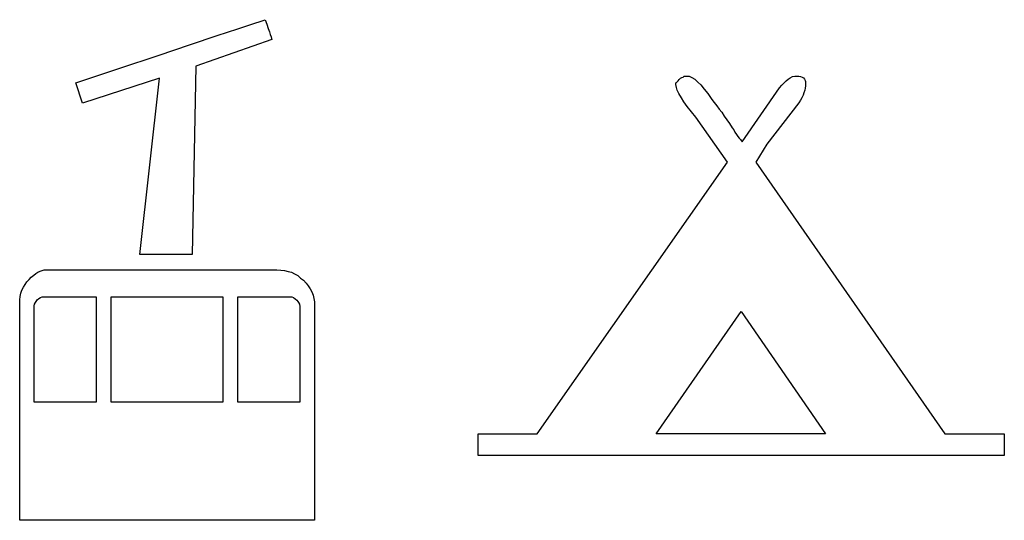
# Model space of a CAD drawing. Extents: x 0.6 to 26.5, y -0.4 to 2.
# Tile 1 of 11: x 0.6 to 5.2, y -0.3 to 2. Entities that reach past the tile are written whole.
import ezdxf

# ---------------------------------------------------------------- set-up
doc = ezdxf.new("R2010")
doc.units = 0

msp = doc.modelspace()

# ---------------------------------------------------------------- linework, layer by layer
at = {"color": 0}
for p, q in [((1.699219, 2.023438, 0.5), (1.742188, 2.037109, 0.5)), ((1.742188, 2.037109, 0.5), (1.757813, 2.042969, 0.5)), ((1.757813, 2.042969, 0.5), (1.765625, 2.021484, 0.5)), ((1.53125, 1.96875, 0.5), (1.628906, 2, 0.5)), ((1.628906, 2, 0.5), (1.699219, 2.023438, 0.5)), ((1.765625, 2.021484, 0.5), (1.771484, 2.001953, 0.5)), ((1.771484, 2.001953, 0.5), (1.777344, 1.986328, 0.5)), ((1.40625, 1.925781, 0.5), (1.53125, 1.96875, 0.5)), ((1.789063, 1.949219, 0.5), (1.431641, 1.824219, 0.5)), ((1.777344, 1.986328, 0.5), (1.78125, 1.972656, 0.5)), ((1.78125, 1.972656, 0.5), (1.785156, 1.962891, 0.5)), ((1.785156, 1.962891, 0.5), (1.787109, 1.955078, 0.5)), ((1.787109, 1.955078, 0.5), (1.789063, 1.951172, 0.5)), ((1.789063, 1.951172, 0.5), (1.789063, 1.949219, 0.5)), ((1.253906, 1.875, 0.5), (1.40625, 1.925781, 0.5)), ((1.074219, 1.814453, 0.5), (1.253906, 1.875, 0.5)), ((0.867188, 1.746094, 0.5), (1.074219, 1.814453, 0.5)), ((1.431641, 1.824219, 0.5), (1.414063, 0.939453, 0.5)), ((1.259766, 1.767578, 0.5), (0.898438, 1.650391, 0.5)), ((1.167969, 0.939453, 0.5), (1.259766, 1.767578, 0.5)), ((3.697266, 1.755859, 0.5), (3.703125, 1.761719, 0.5)), ((3.703125, 1.761719, 0.5), (3.708984, 1.767578, 0.5)), ((3.708984, 1.767578, 0.5), (3.714844, 1.771484, 0.5)), ((3.714844, 1.771484, 0.5), (3.720703, 1.773438, 0.5)), ((3.720703, 1.773438, 0.5), (3.726563, 1.777344, 0.5)), ((3.726563, 1.777344, 0.5), (3.732422, 1.777344, 0.5)), ((3.732422, 1.777344, 0.5), (3.738281, 1.777344, 0.5)), ((3.738281, 1.777344, 0.5), (3.75, 1.777344, 0.5)), ((3.75, 1.777344, 0.5), (3.761719, 1.771484, 0.5)), ((3.761719, 1.771484, 0.5), (3.775391, 1.763672, 0.5)), ((3.775391, 1.763672, 0.5), (3.791016, 1.75, 0.5)), ((4.205078, 1.755859, 0.5), (4.214844, 1.763672, 0.5)), ((4.214844, 1.763672, 0.5), (4.224609, 1.769531, 0.5)), ((4.224609, 1.769531, 0.5), (4.234375, 1.775391, 0.5)), ((4.234375, 1.775391, 0.5), (4.246094, 1.777344, 0.5)), ((4.246094, 1.777344, 0.5), (4.255859, 1.777344, 0.5)), ((4.255859, 1.777344, 0.5), (4.265625, 1.777344, 0.5)), ((4.265625, 1.777344, 0.5), (4.273438, 1.775391, 0.5)), ((4.273438, 1.775391, 0.5), (4.28125, 1.773438, 0.5)), ((4.28125, 1.773438, 0.5), (4.287109, 1.769531, 0.5)), ((4.287109, 1.769531, 0.5), (4.291016, 1.763672, 0.5)), ((4.291016, 1.763672, 0.5), (4.294922, 1.757813, 0.5)), ((0.898438, 1.650391, 0.5), (0.867188, 1.746094, 0.5)), ((3.6875, 1.746094, 0.5), (3.689453, 1.748047, 0.5)), ((3.6875, 1.744141, 0.5), (3.6875, 1.746094, 0.5)), ((3.6875, 1.746094, 0.5), (3.6875, 1.746094, 0.5)), ((3.6875, 1.742188, 0.5), (3.6875, 1.744141, 0.5)), ((3.6875, 1.744141, 0.5), (3.6875, 1.744141, 0.5)), ((3.6875, 1.740234, 0.5), (3.6875, 1.742188, 0.5)), ((3.6875, 1.742188, 0.5), (3.6875, 1.742188, 0.5)), ((3.6875, 1.742188, 0.5), (3.6875, 1.742188, 0.5)), ((3.6875, 1.738281, 0.5), (3.6875, 1.740234, 0.5)), ((3.6875, 1.740234, 0.5), (3.6875, 1.740234, 0.5)), ((3.689453, 1.724609, 0.5), (3.6875, 1.738281, 0.5)), ((3.6875, 1.738281, 0.5), (3.6875, 1.738281, 0.5)), ((3.689453, 1.748047, 0.5), (3.691406, 1.75, 0.5)), ((3.689453, 1.748047, 0.5), (3.689453, 1.748047, 0.5)), ((3.693359, 1.710938, 0.5), (3.689453, 1.724609, 0.5)), ((3.691406, 1.75, 0.5), (3.697266, 1.755859, 0.5)), ((3.791016, 1.75, 0.5), (3.804688, 1.736328, 0.5)), ((3.804688, 1.736328, 0.5), (3.820313, 1.716797, 0.5)), ((3.820313, 1.716797, 0.5), (3.837891, 1.695313, 0.5)), ((3.998047, 1.46875, 0.5), (4.173828, 1.722656, 0.5)), ((4.173828, 1.722656, 0.5), (4.185547, 1.734375, 0.5)), ((4.185547, 1.734375, 0.5), (4.195313, 1.746094, 0.5)), ((4.195313, 1.746094, 0.5), (4.205078, 1.755859, 0.5)), ((4.294922, 1.720703, 0.5), (4.292969, 1.710938, 0.5)), ((4.294922, 1.757813, 0.5), (4.296875, 1.751953, 0.5)), ((4.296875, 1.732422, 0.5), (4.294922, 1.720703, 0.5)), ((4.296875, 1.751953, 0.5), (4.296875, 1.742188, 0.5)), ((4.296875, 1.742188, 0.5), (4.296875, 1.732422, 0.5)), ((3.701172, 1.695313, 0.5), (3.693359, 1.710938, 0.5)), ((3.712891, 1.675781, 0.5), (3.701172, 1.695313, 0.5)), ((3.724609, 1.65625, 0.5), (3.712891, 1.675781, 0.5)), ((3.837891, 1.695313, 0.5), (3.855469, 1.667969, 0.5)), ((3.855469, 1.667969, 0.5), (3.867188, 1.654297, 0.5)), ((4.279297, 1.675781, 0.5), (4.273438, 1.664063, 0.5)), ((4.285156, 1.6875, 0.5), (4.279297, 1.675781, 0.5)), ((4.289063, 1.699219, 0.5), (4.285156, 1.6875, 0.5)), ((4.292969, 1.710938, 0.5), (4.289063, 1.699219, 0.5)), ((3.740234, 1.634766, 0.5), (3.724609, 1.65625, 0.5)), ((3.759766, 1.609375, 0.5), (3.740234, 1.634766, 0.5)), ((3.867188, 1.654297, 0.5), (3.878906, 1.638672, 0.5)), ((3.878906, 1.638672, 0.5), (3.890625, 1.623047, 0.5)), ((3.890625, 1.623047, 0.5), (3.902344, 1.607422, 0.5)), ((4.265625, 1.652344, 0.5), (4.115234, 1.457031, 0.5)), ((4.273438, 1.664063, 0.5), (4.265625, 1.652344, 0.5)), ((3.78125, 1.583984, 0.5), (3.759766, 1.609375, 0.5)), ((3.929688, 1.373047, 0.5), (3.78125, 1.583984, 0.5)), ((3.902344, 1.607422, 0.5), (3.914063, 1.589844, 0.5)), ((3.914063, 1.589844, 0.5), (3.925781, 1.572266, 0.5)), ((3.925781, 1.572266, 0.5), (3.939453, 1.554688, 0.5)), ((3.939453, 1.554688, 0.5), (3.951172, 1.535156, 0.5)), ((3.951172, 1.535156, 0.5), (3.958984, 1.525391, 0.5)), ((3.958984, 1.525391, 0.5), (3.964844, 1.513672, 0.5)), ((3.964844, 1.513672, 0.5), (3.972656, 1.503906, 0.5)), ((3.972656, 1.503906, 0.5), (3.978516, 1.494141, 0.5)), ((3.978516, 1.494141, 0.5), (3.984375, 1.486328, 0.5)), ((3.984375, 1.486328, 0.5), (3.990234, 1.480469, 0.5)), ((3.990234, 1.480469, 0.5), (3.994141, 1.474609, 0.5)), ((3.994141, 1.474609, 0.5), (3.998047, 1.46875, 0.5)), ((4.115234, 1.457031, 0.5), (4.0625, 1.373047, 0.5)), ((3.035156, 0.095703, 0.5), (3.929688, 1.373047, 0.5)), ((4.0625, 1.373047, 0.5), (4.951172, 0.095703, 0.5)), ((1.414063, 0.939453, 0.5), (1.167969, 0.939453, 0.5)), ((0.658203, 0.832031, 0.5), (0.669922, 0.841797, 0.5)), ((0.669922, 0.841797, 0.5), (0.679688, 0.849609, 0.5)), ((0.679688, 0.849609, 0.5), (0.689453, 0.855469, 0.5)), ((0.689453, 0.855469, 0.5), (0.699219, 0.861328, 0.5)), ((0.699219, 0.861328, 0.5), (0.708984, 0.863281, 0.5)), ((0.708984, 0.863281, 0.5), (0.71875, 0.867188, 0.5)), ((0.71875, 0.867188, 0.5), (0.728516, 0.867188, 0.5)), ((0.728516, 0.867188, 0.5), (1.8125, 0.867188, 0.5)), ((1.8125, 0.867188, 0.5), (1.830078, 0.865234, 0.5)), ((1.830078, 0.865234, 0.5), (1.847656, 0.863281, 0.5)), ((1.847656, 0.863281, 0.5), (1.865234, 0.859375, 0.5)), ((1.865234, 0.859375, 0.5), (1.880859, 0.855469, 0.5)), ((1.880859, 0.855469, 0.5), (1.894531, 0.847656, 0.5)), ((1.894531, 0.847656, 0.5), (1.910156, 0.839844, 0.5)), ((1.910156, 0.839844, 0.5), (1.923828, 0.828125, 0.5)), ((0.621094, 0.785156, 0.5), (0.628906, 0.798828, 0.5)), ((0.628906, 0.798828, 0.5), (0.636719, 0.810547, 0.5)), ((0.636719, 0.810547, 0.5), (0.648438, 0.822266, 0.5)), ((0.648438, 0.822266, 0.5), (0.658203, 0.832031, 0.5)), ((1.923828, 0.828125, 0.5), (1.9375, 0.818359, 0.5)), ((1.9375, 0.818359, 0.5), (1.949219, 0.804688, 0.5)), ((1.949219, 0.804688, 0.5), (1.958984, 0.791016, 0.5)), ((1.958984, 0.791016, 0.5), (1.96875, 0.777344, 0.5)), ((0.603516, 0.726563, 0.5), (0.605469, 0.742188, 0.5)), ((0.605469, 0.742188, 0.5), (0.609375, 0.757813, 0.5)), ((0.609375, 0.757813, 0.5), (0.613281, 0.771484, 0.5)), ((0.613281, 0.771484, 0.5), (0.621094, 0.785156, 0.5)), ((1.96875, 0.777344, 0.5), (1.976563, 0.763672, 0.5)), ((1.976563, 0.763672, 0.5), (1.982422, 0.748047, 0.5)), ((1.982422, 0.748047, 0.5), (1.986328, 0.732422, 0.5)), ((0.603516, 0.708984, 0.5), (0.603516, 0.726563, 0.5)), ((0.603516, -0.310547, 0.5), (0.603516, 0.708984, 0.5)), ((0.671875, 0.697266, 0.5), (0.673828, 0.705078, 0.5)), ((0.671875, 0.6875, 0.5), (0.671875, 0.697266, 0.5)), ((0.673828, 0.705078, 0.5), (0.677734, 0.712891, 0.5)), ((0.677734, 0.712891, 0.5), (0.681641, 0.71875, 0.5)), ((0.681641, 0.71875, 0.5), (0.685547, 0.726563, 0.5)), ((0.685547, 0.726563, 0.5), (0.693359, 0.732422, 0.5)), ((0.693359, 0.732422, 0.5), (0.701172, 0.736328, 0.5)), ((0.701172, 0.736328, 0.5), (0.708984, 0.740234, 0.5)), ((0.708984, 0.740234, 0.5), (0.962891, 0.740234, 0.5)), ((0.962891, 0.740234, 0.5), (0.962891, 0.244141, 0.5)), ((1.033203, 0.244141, 0.5), (1.033203, 0.740234, 0.5)), ((1.033203, 0.740234, 0.5), (1.558594, 0.740234, 0.5)), ((1.558594, 0.740234, 0.5), (1.558594, 0.244141, 0.5)), ((1.628906, 0.244141, 0.5), (1.628906, 0.740234, 0.5)), ((1.628906, 0.740234, 0.5), (1.882813, 0.740234, 0.5)), ((1.882813, 0.740234, 0.5), (1.890625, 0.736328, 0.5)), ((1.890625, 0.736328, 0.5), (1.898438, 0.730469, 0.5)), ((1.898438, 0.730469, 0.5), (1.90625, 0.724609, 0.5)), ((1.90625, 0.724609, 0.5), (1.910156, 0.71875, 0.5)), ((1.910156, 0.71875, 0.5), (1.914063, 0.712891, 0.5)), ((1.914063, 0.712891, 0.5), (1.917969, 0.705078, 0.5)), ((1.917969, 0.705078, 0.5), (1.919922, 0.695313, 0.5)), ((1.919922, 0.695313, 0.5), (1.919922, 0.6875, 0.5)), ((1.986328, 0.732422, 0.5), (1.988281, 0.716797, 0.5)), ((1.988281, 0.716797, 0.5), (1.988281, 0.699219, 0.5)), ((1.988281, 0.699219, 0.5), (1.988281, -0.310547, 0.5)), ((0.671875, 0.244141, 0.5), (0.671875, 0.6875, 0.5)), ((1.919922, 0.6875, 0.5), (1.919922, 0.244141, 0.5)), ((3.59375, 0.095703, 0.5), (3.994141, 0.671875, 0.5)), ((3.994141, 0.671875, 0.5), (4.390625, 0.095703, 0.5)), ((0.962891, 0.244141, 0.5), (0.671875, 0.244141, 0.5)), ((1.558594, 0.244141, 0.5), (1.033203, 0.244141, 0.5)), ((1.919922, 0.244141, 0.5), (1.628906, 0.244141, 0.5)), ((2.757813, -0.005859, 0.5), (2.757813, 0.095703, 0.5)), ((2.757813, 0.095703, 0.5), (3.035156, 0.095703, 0.5)), ((4.390625, 0.095703, 0.5), (3.59375, 0.095703, 0.5)), ((4.951172, 0.095703, 0.5), (5.230469, 0.095703, 0.5)), ((5.230469, 0.095703, 0.5), (5.230469, -0.005859, 0.5)), ((5.230469, -0.005859, 0.5), (2.757813, -0.005859, 0.5)), ((1.988281, -0.310547, 0.5), (0.603516, -0.310547, 0.5))]:
    msp.add_line(p, q, dxfattribs=at)

doc.saveas('drawing.dxf')
